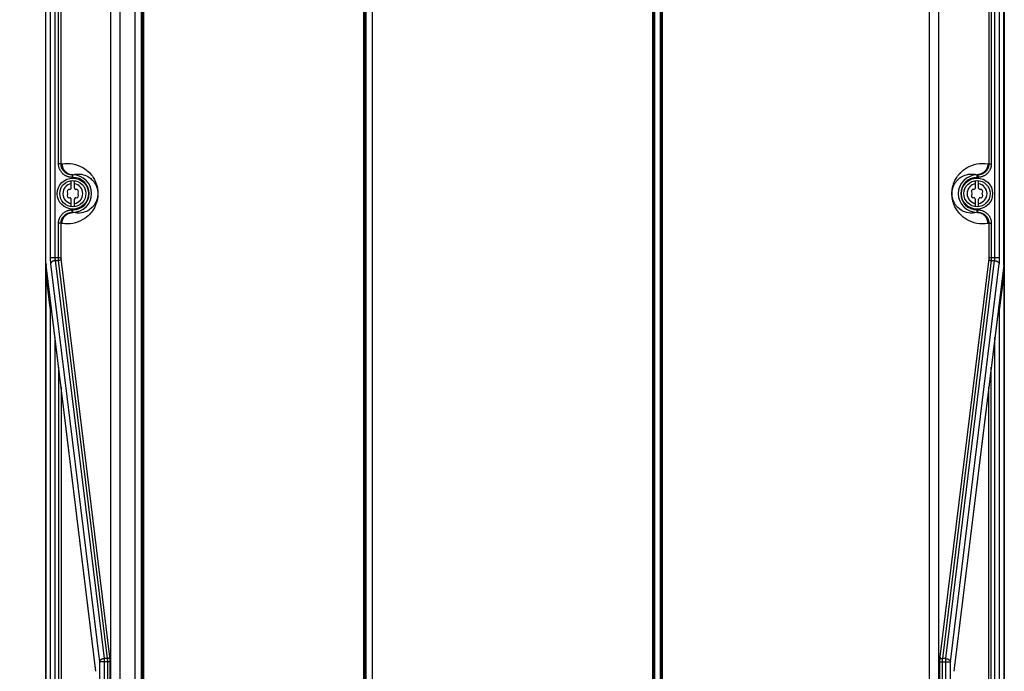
# Model space of a CAD drawing. Extents: x 0 to 594, y 0 to 420.
# Tile 14 of 103: x 68 to 131, y 179 to 221. Entities that reach past the tile are written whole.
import ezdxf

# ---------------------------------------------------------------- set-up
doc = ezdxf.new("R2010")
doc.units = 0
doc.header["$LTSCALE"] = 32.67
doc.layers.get('0').update_dxf_attribs({"linetype": 'CONTINUOUS'})
doc.layers.add('DATUM_AXIS', color=7, linetype='CONTINUOUS')
doc.styles.get("Standard").update_dxf_attribs({"font": 'txt', "width": 0.8})
doc.dimstyles.get("Standard").update_dxf_attribs({"dimtxt": 2.5, "dimasz": 2.5, "dimexe": 1.25, "dimexo": 0.625, "dimtad": 1, "dimcen": 2.5, "dimazin": 3, "dimtfac": 1, "dimtmove": 0, "dimatfit": 3})

# ---------------------------------------------------------------- blocks, each defined once
blk = doc.blocks.new('_FILLED')
at = {"color": 0, "linetype": 'BYBLOCK'}
blk.add_solid([(0, 0), (-1, 0.143), (-1, -0.143)], dxfattribs=at)
blk = doc.blocks.new('*D4')
at = {"color": 2, "linetype": 'CONTINUOUS'}
for p, q in [((68.477, 290.055), (57.721, 290.055)), ((58.721, 290.055), (58.721, 221.523)), ((58.721, 152.991), (58.721, 221.523)), ((75.926, 152.991), (57.721, 152.991))]:
    blk.add_line(p, q, dxfattribs=at)
at = {"color": 2, "linetype": 'CONTINUOUS', "xscale": 3.5, "yscale": 3.5, "zscale": 3.5}
for p, rotation in [((58.721, 290.055), 90.0000000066), ((58.721, 152.991), 270.0000000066)]:
    blk.add_blockref('_FILLED', p, dxfattribs=dict(at, rotation=rotation))
at = {"color": 5, "linetype": 'CONTINUOUS', "width": 0.8}
blk.add_text('685', height=3.5, rotation=90, dxfattribs=at).set_placement((57.846, 217.323))

msp = doc.modelspace()

# ---------------------------------------------------------------- linework, layer by layer
at = {"color": 9, "linetype": 'CONTINUOUS'}
for p, q in [((69.58, 288.56), (69.58, 205.41)), ((69.878, 288.56), (69.878, 205.436)), ((74.07, 157.042), (74.07, 288.071)), ((125.99, 157.042), (125.99, 288.071)), ((130.182, 205.436), (130.182, 288.56)), ((69.307, 205.055), (69.307, 287.849)), ((73.474, 157.192), (73.474, 287.472)), ((126.586, 157.192), (126.586, 287.472)), ((69.291, 161.832), (69.291, 279.013)), ((130.769, 279.013), (130.769, 161.832)), ((75.437, 157.753), (75.437, 249.21)), ((75.508, 157.753), (75.508, 249.197)), ((75.578, 157.753), (75.578, 249.184)), ((89.682, 249.184), (89.682, 157.753)), ((89.752, 249.197), (89.752, 157.753)), ((89.823, 249.21), (89.823, 157.753)), ((108.233, 157.747), (108.233, 249.152)), ((108.295, 157.747), (108.295, 249.152)), ((108.358, 157.747), (108.358, 249.152)), ((108.703, 249.152), (108.703, 157.747)), ((108.765, 249.152), (108.765, 157.747)), ((108.827, 249.152), (108.827, 157.747)), ((70.114, 211.424), (70.114, 245.421)), ((70.273, 211.424), (70.273, 245.421)), ((129.787, 245.421), (129.787, 211.424)), ((129.946, 245.421), (129.946, 211.424)), ((70.273, 211.424), (70.114, 211.424)), ((70.273, 211.424), (70.335, 211.434)), ((129.725, 211.434), (129.787, 211.424)), ((129.787, 211.424), (129.946, 211.424)), ((70.978, 210.726), (71.03, 210.734)), ((70.978, 210.726), (70.978, 210.566)), ((71.03, 210.726), (70.978, 210.726)), ((71.03, 210.566), (70.978, 210.566)), ((71.03, 210.566), (71.03, 210.734)), ((129.03, 210.734), (129.082, 210.726)), ((129.03, 210.566), (129.03, 210.734)), ((129.082, 210.726), (129.03, 210.726)), ((129.082, 210.566), (129.03, 210.566)), ((129.082, 210.726), (129.082, 210.566)), ((70.978, 208.319), (70.978, 208.479)), ((70.978, 208.479), (71.03, 208.479)), ((71.03, 208.31), (71.03, 208.479)), ((129.03, 208.479), (129.082, 208.479)), ((129.03, 208.31), (129.03, 208.479)), ((129.082, 208.319), (129.082, 208.479)), ((71.03, 208.31), (70.978, 208.319)), ((70.978, 208.319), (71.03, 208.319)), ((129.082, 208.319), (129.03, 208.31)), ((129.03, 208.319), (129.082, 208.319)), ((70.114, 205.436), (70.114, 207.621)), ((70.273, 207.621), (70.114, 207.621)), ((70.273, 205.428), (70.273, 207.621)), ((70.335, 207.61), (70.273, 207.621)), ((129.787, 207.621), (129.725, 207.61)), ((129.787, 207.621), (129.946, 207.621)), ((129.946, 207.621), (129.946, 205.421)), ((69.58, 205.436), (70.273, 205.436)), ((70.114, 205.405), (70.114, 205.436)), ((70.114, 205.374), (70.114, 205.405)), ((70.115, 205.344), (70.114, 205.374)), ((70.115, 205.314), (70.115, 205.344)), ((70.116, 205.287), (70.115, 205.314)), ((70.117, 205.26), (70.116, 205.287)), ((73.412, 179.813), (70.278, 205.337)), ((129.782, 205.337), (126.648, 179.813)), ((129.787, 205.436), (130.48, 205.436)), ((129.945, 205.329), (129.944, 205.3)), ((129.946, 205.359), (129.945, 205.329)), ((129.946, 205.421), (129.946, 205.39)), ((129.946, 205.39), (129.946, 205.359)), ((69.306, 205.067), (69.307, 205.067)), ((72.509, 178.901), (69.314, 204.925)), ((69.602, 205.012), (72.736, 179.488)), ((69.899, 205.224), (73.033, 179.7)), ((69.899, 205.224), (70.119, 205.224)), ((73.253, 179.7), (70.119, 205.224)), ((129.941, 205.224), (126.807, 179.7)), ((127.027, 179.7), (130.161, 205.224)), ((127.325, 179.488), (130.459, 205.012)), ((130.746, 204.925), (127.551, 178.901)), ((129.941, 205.224), (130.161, 205.224)), ((130.754, 205.067), (130.753, 205.067)), ((69.312, 204.357), (69.311, 204.358)), ((69.312, 155.43), (69.312, 204.357)), ((69.58, 202.19), (69.315, 204.346)), ((130.745, 204.346), (130.48, 202.19)), ((130.749, 204.358), (130.748, 204.357)), ((130.748, 204.357), (130.748, 155.43)), ((69.58, 202.19), (69.58, 155.468)), ((130.48, 155.468), (130.48, 202.19)), ((69.878, 200.322), (69.878, 155.468)), ((130.182, 155.468), (130.182, 200.322)), ((70.114, 198.399), (70.114, 161.62)), ((129.946, 161.62), (129.946, 198.399)), ((70.273, 197.106), (70.273, 161.62)), ((129.787, 161.62), (129.787, 197.106)), ((73.428, 179.488), (72.736, 179.488)), ((72.736, 179.488), (72.736, 155.464)), ((73.253, 179.7), (73.033, 179.7)), ((73.033, 179.7), (73.033, 155.464)), ((73.269, 157.182), (73.269, 179.488)), ((73.428, 157.182), (73.428, 179.509)), ((126.632, 179.488), (127.325, 179.488)), ((126.791, 179.488), (126.791, 157.182)), ((127.027, 179.7), (126.807, 179.7)), ((127.027, 155.464), (127.027, 179.7)), ((127.325, 155.464), (127.325, 179.488)), ((72.511, 178.887), (72.509, 178.901)), ((127.551, 178.901), (127.549, 178.887))]:
    msp.add_line(p, q, dxfattribs=at)
at = {"color": 7, "linetype": 'CONTINUOUS'}
for p, q in [((69.306, 205.056), (69.306, 287.849)), ((75.03, 157.065), (75.03, 287.472)), ((69.28, 279.013), (69.28, 161.832)), ((130.78, 279.013), (130.78, 161.832)), ((69.312, 204.935), (69.313, 204.923)), ((69.313, 204.923), (69.314, 204.913)), ((72.509, 178.889), (69.314, 204.913)), ((130.746, 204.913), (127.551, 178.889)), ((130.746, 204.913), (130.747, 204.923)), ((69.311, 155.43), (69.311, 204.358)), ((130.749, 204.358), (130.749, 155.43))]:
    msp.add_line(p, q, dxfattribs=at)
at = {"color": 9, "linetype": 'CONTINUOUS'}
for points in [[(130.459, 205.012), (130.461, 205.031), (130.463, 205.051), (130.465, 205.071), (130.467, 205.093), (130.469, 205.114), (130.47, 205.137), (130.472, 205.16), (130.473, 205.183), (130.474, 205.207), (130.476, 205.232), (130.477, 205.256), (130.478, 205.281), (130.478, 205.307), (130.479, 205.332), (130.479, 205.358), (130.48, 205.384), (130.48, 205.41), (130.48, 288.56)], [(130.753, 287.849), (130.753, 205.055), (130.753, 205.044), (130.753, 205.033), (130.753, 205.022), (130.752, 205.011), (130.752, 205.001), (130.751, 204.99), (130.751, 204.98), (130.75, 204.97), (130.749, 204.96), (130.749, 204.951), (130.748, 204.942), (130.747, 204.933), (130.746, 204.925)], [(70.978, 210.566), (70.942, 210.566), (70.906, 210.569), (70.871, 210.572), (70.835, 210.577), (70.8, 210.584), (70.765, 210.592), (70.73, 210.602), (70.696, 210.612), (70.662, 210.625), (70.629, 210.638), (70.597, 210.653), (70.565, 210.67), (70.534, 210.687), (70.504, 210.706), (70.474, 210.726), (70.446, 210.748), (70.418, 210.77), (70.391, 210.794), (70.365, 210.818), (70.341, 210.844), (70.317, 210.87), (70.295, 210.898), (70.274, 210.926), (70.254, 210.956), (70.235, 210.986), (70.217, 211.016), (70.201, 211.048), (70.186, 211.08), (70.172, 211.113), (70.16, 211.146), (70.149, 211.18), (70.14, 211.214), (70.132, 211.248), (70.126, 211.283), (70.12, 211.318), (70.117, 211.353), (70.115, 211.388), (70.114, 211.424)], [(70.978, 210.726), (70.948, 210.726), (70.918, 210.728), (70.888, 210.731), (70.858, 210.736), (70.828, 210.741), (70.799, 210.748), (70.77, 210.756), (70.741, 210.766), (70.713, 210.776), (70.685, 210.788), (70.658, 210.801), (70.632, 210.815), (70.606, 210.83), (70.581, 210.846), (70.556, 210.864), (70.533, 210.882), (70.51, 210.901), (70.488, 210.921), (70.467, 210.942), (70.447, 210.964), (70.428, 210.987), (70.409, 211.01), (70.392, 211.034), (70.376, 211.059), (70.361, 211.084), (70.347, 211.111), (70.334, 211.137), (70.323, 211.164), (70.312, 211.192), (70.303, 211.22), (70.295, 211.248), (70.288, 211.277), (70.283, 211.306), (70.278, 211.335), (70.275, 211.365), (70.273, 211.394), (70.273, 211.424)], [(70.335, 211.434), (70.51, 211.456), (70.687, 211.463), (70.864, 211.453), (71.039, 211.429), (71.209, 211.389), (71.373, 211.335), (71.529, 211.269), (71.673, 211.193), (71.8, 211.112), (71.912, 211.029), (72.008, 210.947), (72.092, 210.866), (72.166, 210.786), (72.229, 210.709), (72.285, 210.635), (72.333, 210.564), (72.375, 210.496), (72.411, 210.431), (72.443, 210.37), (72.47, 210.312), (72.494, 210.257), (72.514, 210.206), (72.532, 210.157), (72.547, 210.112), (72.56, 210.07), (72.572, 210.031), (72.581, 209.994), (72.59, 209.96), (72.597, 209.928), (72.603, 209.898), (72.609, 209.87), (72.613, 209.844), (72.617, 209.819), (72.621, 209.796), (72.624, 209.774), (72.626, 209.754), (72.629, 209.734), (72.631, 209.715), (72.632, 209.697), (72.634, 209.68), (72.635, 209.664), (72.636, 209.648), (72.637, 209.633), (72.638, 209.618), (72.639, 209.604), (72.639, 209.59), (72.64, 209.576), (72.64, 209.562), (72.64, 209.549), (72.64, 209.536), (72.641, 209.522), (72.64, 209.509), (72.64, 209.496), (72.64, 209.482), (72.64, 209.469), (72.639, 209.455), (72.639, 209.441), (72.638, 209.426), (72.637, 209.412), (72.636, 209.396), (72.635, 209.381), (72.634, 209.364), (72.632, 209.347), (72.631, 209.329), (72.629, 209.311), (72.626, 209.291), (72.624, 209.27), (72.621, 209.248), (72.617, 209.225), (72.613, 209.201), (72.609, 209.175), (72.603, 209.147), (72.597, 209.117), (72.59, 209.085), (72.582, 209.051), (72.572, 209.014), (72.561, 208.975), (72.547, 208.933), (72.532, 208.888), (72.515, 208.839), (72.494, 208.788), (72.47, 208.733), (72.443, 208.675), (72.411, 208.614), (72.375, 208.549), (72.333, 208.481), (72.285, 208.41), (72.229, 208.336), (72.166, 208.259), (72.093, 208.179), (72.008, 208.098), (71.912, 208.015), (71.801, 207.933), (71.673, 207.852), (71.529, 207.776), (71.373, 207.709), (71.209, 207.656), (71.039, 207.616), (70.864, 207.591)], [(70.335, 211.434), (70.336, 211.405), (70.338, 211.375), (70.341, 211.346), (70.346, 211.316), (70.351, 211.287), (70.358, 211.258), (70.366, 211.23), (70.375, 211.201), (70.386, 211.174), (70.397, 211.146), (70.41, 211.12), (70.424, 211.093), (70.439, 211.068), (70.455, 211.043), (70.472, 211.019), (70.49, 210.995), (70.509, 210.972), (70.529, 210.951), (70.55, 210.93), (70.572, 210.91), (70.594, 210.89), (70.617, 210.872), (70.642, 210.855), (70.666, 210.839), (70.692, 210.824), (70.718, 210.81), (70.744, 210.797), (70.771, 210.785), (70.799, 210.775), (70.827, 210.766), (70.855, 210.757), (70.884, 210.75), (70.913, 210.745), (70.942, 210.74), (70.971, 210.737), (71.001, 210.735), (71.03, 210.734)], [(129.725, 207.61), (129.55, 207.588), (129.373, 207.582), (129.196, 207.591), (129.021, 207.616), (128.851, 207.656), (128.687, 207.709), (128.531, 207.776), (128.387, 207.851), (128.26, 207.933), (128.148, 208.015), (128.052, 208.098), (127.968, 208.179), (127.895, 208.258), (127.831, 208.335), (127.775, 208.41), (127.727, 208.481), (127.685, 208.549), (127.649, 208.614), (127.617, 208.675), (127.59, 208.733), (127.566, 208.787), (127.546, 208.839), (127.528, 208.887), (127.513, 208.932), (127.5, 208.975), (127.488, 209.014), (127.479, 209.051), (127.47, 209.085), (127.463, 209.117), (127.457, 209.147), (127.451, 209.174), (127.447, 209.201), (127.443, 209.225), (127.439, 209.248), (127.436, 209.27), (127.434, 209.291), (127.431, 209.311), (127.429, 209.329), (127.428, 209.347), (127.426, 209.364), (127.425, 209.38), (127.424, 209.396), (127.423, 209.412), (127.422, 209.426), (127.421, 209.441), (127.421, 209.455), (127.42, 209.469), (127.42, 209.482), (127.42, 209.496), (127.42, 209.509), (127.42, 209.522), (127.42, 209.535), (127.42, 209.549), (127.42, 209.562), (127.42, 209.576), (127.421, 209.59), (127.421, 209.604), (127.422, 209.618), (127.423, 209.633), (127.424, 209.648), (127.425, 209.664), (127.426, 209.68), (127.428, 209.697), (127.429, 209.715), (127.431, 209.734), (127.434, 209.753), (127.436, 209.774), (127.439, 209.796), (127.443, 209.819), (127.447, 209.844), (127.451, 209.87), (127.457, 209.898), (127.463, 209.928), (127.47, 209.959), (127.479, 209.994), (127.488, 210.03), (127.5, 210.07), (127.513, 210.112), (127.528, 210.157), (127.546, 210.205), (127.566, 210.257), (127.59, 210.311), (127.617, 210.369), (127.649, 210.431), (127.685, 210.495), (127.727, 210.563), (127.775, 210.635), (127.831, 210.709), (127.894, 210.786), (127.968, 210.865), (128.052, 210.947), (128.148, 211.029), (128.26, 211.112), (128.387, 211.193), (128.531, 211.269), (128.687, 211.335), (128.851, 211.389), (129.021, 211.429), (129.196, 211.453)], [(129.725, 211.434), (129.724, 211.405), (129.722, 211.375), (129.719, 211.346), (129.715, 211.316), (129.709, 211.287), (129.702, 211.258), (129.694, 211.23), (129.685, 211.201), (129.674, 211.174), (129.663, 211.146), (129.65, 211.12), (129.636, 211.093), (129.621, 211.068), (129.605, 211.043), (129.588, 211.019), (129.57, 210.995), (129.551, 210.972), (129.531, 210.951), (129.51, 210.93), (129.488, 210.91), (129.466, 210.89), (129.443, 210.872), (129.419, 210.855), (129.394, 210.839), (129.368, 210.824), (129.342, 210.81), (129.316, 210.797), (129.289, 210.785), (129.261, 210.775), (129.233, 210.766), (129.205, 210.757), (129.176, 210.75), (129.147, 210.745), (129.118, 210.74), (129.089, 210.737), (129.059, 210.735), (129.03, 210.734)], [(129.787, 211.424), (129.787, 211.394), (129.785, 211.365), (129.782, 211.335), (129.777, 211.306), (129.772, 211.277), (129.765, 211.248), (129.757, 211.22), (129.748, 211.192), (129.737, 211.164), (129.726, 211.137), (129.713, 211.111), (129.699, 211.084), (129.684, 211.059), (129.668, 211.034), (129.651, 211.01), (129.633, 210.987), (129.613, 210.964), (129.593, 210.942), (129.572, 210.921), (129.55, 210.901), (129.527, 210.882), (129.504, 210.864), (129.479, 210.846), (129.454, 210.83), (129.428, 210.815), (129.402, 210.801), (129.375, 210.788), (129.347, 210.776), (129.319, 210.766), (129.29, 210.756), (129.261, 210.748), (129.232, 210.741), (129.202, 210.736), (129.172, 210.731), (129.142, 210.728), (129.112, 210.726), (129.082, 210.726)], [(129.946, 211.424), (129.946, 211.388), (129.943, 211.353), (129.94, 211.318), (129.935, 211.283), (129.928, 211.248), (129.92, 211.214), (129.911, 211.18), (129.9, 211.146), (129.888, 211.113), (129.874, 211.08), (129.859, 211.048), (129.843, 211.016), (129.825, 210.986), (129.807, 210.956), (129.787, 210.926), (129.765, 210.898), (129.743, 210.87), (129.719, 210.844), (129.695, 210.818), (129.669, 210.794), (129.642, 210.77), (129.615, 210.748), (129.586, 210.726), (129.556, 210.706), (129.526, 210.687), (129.495, 210.67), (129.463, 210.653), (129.431, 210.638), (129.398, 210.625), (129.364, 210.612), (129.33, 210.602), (129.295, 210.592), (129.26, 210.584), (129.225, 210.577), (129.19, 210.572), (129.154, 210.569), (129.118, 210.566), (129.082, 210.566)], [(129.196, 211.453), (129.373, 211.463), (129.55, 211.456), (129.725, 211.434)], [(71.03, 210.734), (71.169, 210.764), (71.31, 210.777), (71.451, 210.775), (71.584, 210.759), (71.702, 210.733), (71.807, 210.699), (71.901, 210.661), (71.984, 210.619), (72.058, 210.575), (72.124, 210.529), (72.182, 210.483), (72.235, 210.437), (72.282, 210.391), (72.324, 210.346), (72.361, 210.302), (72.394, 210.258), (72.423, 210.216), (72.45, 210.176), (72.473, 210.137), (72.493, 210.099), (72.512, 210.063), (72.528, 210.028), (72.542, 209.995), (72.555, 209.963), (72.566, 209.933), (72.575, 209.904), (72.584, 209.877), (72.591, 209.851), (72.598, 209.826), (72.603, 209.803), (72.608, 209.781), (72.612, 209.76), (72.616, 209.74), (72.619, 209.722), (72.622, 209.705), (72.624, 209.689), (72.626, 209.674), (72.628, 209.66), (72.629, 209.647), (72.63, 209.635), (72.631, 209.623), (72.632, 209.613), (72.633, 209.602), (72.633, 209.593), (72.634, 209.584), (72.634, 209.575), (72.635, 209.566), (72.635, 209.558), (72.635, 209.55), (72.635, 209.542), (72.635, 209.534), (72.635, 209.526), (72.635, 209.519), (72.635, 209.511), (72.635, 209.503), (72.635, 209.495), (72.635, 209.487), (72.635, 209.479), (72.634, 209.47), (72.634, 209.461), (72.633, 209.452), (72.633, 209.442), (72.632, 209.432), (72.631, 209.422), (72.63, 209.41), (72.629, 209.398), (72.628, 209.385), (72.626, 209.371), (72.624, 209.356), (72.622, 209.34), (72.619, 209.323), (72.616, 209.305), (72.613, 209.285), (72.608, 209.264), (72.603, 209.242), (72.598, 209.219), (72.591, 209.195), (72.584, 209.169), (72.575, 209.141), (72.566, 209.112), (72.555, 209.082), (72.542, 209.05), (72.528, 209.017), (72.512, 208.982), (72.494, 208.946), (72.473, 208.908), (72.45, 208.869), (72.424, 208.829), (72.394, 208.787), (72.361, 208.743), (72.324, 208.699), (72.282, 208.654), (72.235, 208.608), (72.183, 208.562), (72.124, 208.515), (72.058, 208.47), (71.984, 208.426), (71.901, 208.384), (71.807, 208.345), (71.702, 208.312), (71.584, 208.285)], [(129.03, 208.31), (128.891, 208.281), (128.75, 208.267), (128.609, 208.269), (128.476, 208.285), (128.358, 208.312), (128.253, 208.345), (128.16, 208.384), (128.077, 208.426), (128.003, 208.47), (127.937, 208.515), (127.878, 208.561), (127.825, 208.608), (127.778, 208.653), (127.736, 208.699), (127.699, 208.743), (127.666, 208.786), (127.637, 208.828), (127.61, 208.869), (127.587, 208.908), (127.567, 208.946), (127.548, 208.982), (127.532, 209.017), (127.518, 209.05), (127.506, 209.082), (127.495, 209.112), (127.485, 209.141), (127.476, 209.168), (127.469, 209.194), (127.462, 209.219), (127.457, 209.242), (127.452, 209.264), (127.448, 209.285), (127.444, 209.304), (127.441, 209.323), (127.438, 209.34), (127.436, 209.356), (127.434, 209.371), (127.432, 209.385), (127.431, 209.398), (127.43, 209.41), (127.429, 209.421), (127.428, 209.432), (127.427, 209.442), (127.427, 209.452), (127.426, 209.461), (127.426, 209.47), (127.425, 209.478), (127.425, 209.487), (127.425, 209.495), (127.425, 209.503), (127.425, 209.511), (127.425, 209.518), (127.425, 209.526), (127.425, 209.534), (127.425, 209.542), (127.425, 209.549), (127.425, 209.558), (127.425, 209.566), (127.426, 209.574), (127.426, 209.583), (127.427, 209.592), (127.427, 209.602), (127.428, 209.612), (127.429, 209.623), (127.43, 209.634), (127.431, 209.646), (127.432, 209.659), (127.434, 209.673), (127.436, 209.688), (127.438, 209.704), (127.441, 209.721), (127.444, 209.74), (127.447, 209.759), (127.452, 209.78), (127.457, 209.802), (127.462, 209.825), (127.469, 209.85), (127.476, 209.876), (127.485, 209.903), (127.494, 209.932), (127.505, 209.962), (127.518, 209.994), (127.532, 210.027), (127.548, 210.062), (127.566, 210.098), (127.587, 210.136), (127.61, 210.175), (127.636, 210.216), (127.666, 210.258), (127.699, 210.301), (127.736, 210.346), (127.778, 210.391), (127.825, 210.437), (127.877, 210.483), (127.936, 210.529), (128.002, 210.575), (128.076, 210.619), (128.159, 210.661), (128.253, 210.699), (128.358, 210.733), (128.476, 210.759)], [(128.476, 210.759), (128.609, 210.775), (128.75, 210.777), (128.891, 210.764), (129.03, 210.734)], [(70.114, 207.621), (70.115, 207.656), (70.117, 207.692), (70.12, 207.727), (70.126, 207.762), (70.132, 207.796), (70.14, 207.831), (70.149, 207.865), (70.16, 207.899), (70.172, 207.932), (70.186, 207.965), (70.201, 207.997), (70.217, 208.028), (70.235, 208.059), (70.254, 208.089), (70.274, 208.118), (70.295, 208.147), (70.317, 208.174), (70.341, 208.201), (70.365, 208.226), (70.391, 208.251), (70.418, 208.275), (70.446, 208.297), (70.474, 208.318), (70.504, 208.338), (70.534, 208.357), (70.565, 208.375), (70.597, 208.391), (70.629, 208.406), (70.662, 208.42), (70.696, 208.432), (70.73, 208.443), (70.765, 208.452), (70.8, 208.461), (70.835, 208.467), (70.871, 208.472), (70.906, 208.476), (70.942, 208.478), (70.978, 208.479)], [(129.082, 208.479), (129.118, 208.478), (129.154, 208.476), (129.19, 208.472), (129.225, 208.467), (129.26, 208.461), (129.295, 208.452), (129.33, 208.443), (129.364, 208.432), (129.398, 208.42), (129.431, 208.406), (129.463, 208.391), (129.495, 208.375), (129.526, 208.357), (129.556, 208.338), (129.586, 208.318), (129.615, 208.297), (129.642, 208.275), (129.669, 208.251), (129.695, 208.226), (129.719, 208.201), (129.743, 208.174), (129.765, 208.147), (129.787, 208.118), (129.807, 208.089), (129.825, 208.059), (129.843, 208.028), (129.859, 207.997), (129.874, 207.965), (129.888, 207.932), (129.9, 207.899), (129.911, 207.865), (129.92, 207.831), (129.928, 207.796), (129.935, 207.762), (129.94, 207.727), (129.943, 207.692), (129.946, 207.656), (129.946, 207.621)], [(70.273, 207.621), (70.273, 207.65), (70.275, 207.68), (70.278, 207.709), (70.283, 207.738), (70.288, 207.767), (70.295, 207.796), (70.303, 207.824), (70.312, 207.853), (70.323, 207.88), (70.334, 207.907), (70.347, 207.934), (70.361, 207.96), (70.376, 207.986), (70.392, 208.01), (70.409, 208.035), (70.428, 208.058), (70.447, 208.081), (70.467, 208.103), (70.488, 208.124), (70.51, 208.144), (70.533, 208.163), (70.556, 208.181), (70.581, 208.198), (70.606, 208.214), (70.632, 208.229), (70.658, 208.243), (70.685, 208.256), (70.713, 208.268), (70.741, 208.279), (70.77, 208.288), (70.799, 208.296), (70.828, 208.303), (70.858, 208.309), (70.888, 208.313), (70.918, 208.316), (70.948, 208.318), (70.978, 208.319)], [(70.335, 207.61), (70.336, 207.64), (70.338, 207.67), (70.341, 207.699), (70.346, 207.728), (70.351, 207.757), (70.358, 207.786), (70.366, 207.815), (70.375, 207.843), (70.386, 207.871), (70.397, 207.898), (70.41, 207.925), (70.424, 207.951), (70.439, 207.977), (70.455, 208.002), (70.472, 208.026), (70.49, 208.049), (70.509, 208.072), (70.529, 208.094), (70.55, 208.115), (70.572, 208.135), (70.594, 208.154), (70.617, 208.172), (70.642, 208.189), (70.666, 208.206), (70.692, 208.221), (70.718, 208.235), (70.744, 208.247), (70.771, 208.259), (70.799, 208.27), (70.827, 208.279), (70.855, 208.287), (70.884, 208.294), (70.913, 208.3), (70.942, 208.304), (70.971, 208.307), (71.001, 208.309), (71.03, 208.31)], [(71.584, 208.285), (71.451, 208.269), (71.31, 208.267), (71.169, 208.281), (71.03, 208.31)], [(129.725, 207.61), (129.724, 207.64), (129.722, 207.67), (129.719, 207.699), (129.715, 207.728), (129.709, 207.757), (129.702, 207.786), (129.694, 207.815), (129.685, 207.843), (129.674, 207.871), (129.663, 207.898), (129.65, 207.925), (129.636, 207.951), (129.621, 207.977), (129.605, 208.002), (129.588, 208.026), (129.57, 208.049), (129.551, 208.072), (129.531, 208.094), (129.51, 208.115), (129.488, 208.135), (129.466, 208.154), (129.443, 208.172), (129.419, 208.189), (129.394, 208.206), (129.368, 208.221), (129.342, 208.235), (129.316, 208.247), (129.289, 208.259), (129.261, 208.27), (129.233, 208.279), (129.205, 208.287), (129.176, 208.294), (129.147, 208.3), (129.118, 208.304), (129.089, 208.307), (129.059, 208.309), (129.03, 208.31)], [(129.082, 208.319), (129.112, 208.318), (129.142, 208.316), (129.172, 208.313), (129.202, 208.309), (129.232, 208.303), (129.261, 208.296), (129.29, 208.288), (129.319, 208.279), (129.347, 208.268), (129.375, 208.256), (129.402, 208.243), (129.428, 208.229), (129.454, 208.214), (129.479, 208.198), (129.504, 208.181), (129.527, 208.163), (129.55, 208.144), (129.572, 208.124), (129.593, 208.103), (129.613, 208.081), (129.633, 208.058), (129.651, 208.035), (129.668, 208.01), (129.684, 207.986), (129.699, 207.96), (129.713, 207.934), (129.726, 207.907), (129.737, 207.88), (129.748, 207.853), (129.757, 207.824), (129.765, 207.796), (129.772, 207.767), (129.777, 207.738), (129.782, 207.709), (129.785, 207.68), (129.787, 207.65), (129.787, 207.621)], [(70.864, 207.591), (70.687, 207.582), (70.51, 207.588), (70.335, 207.61)], [(129.787, 207.621), (129.787, 205.428), (129.787, 205.42), (129.787, 205.411), (129.787, 205.403), (129.787, 205.395), (129.786, 205.387), (129.786, 205.379), (129.785, 205.371), (129.785, 205.364), (129.784, 205.357), (129.784, 205.35), (129.783, 205.344), (129.782, 205.337)], [(69.58, 205.41), (69.58, 205.384), (69.581, 205.358), (69.581, 205.332), (69.582, 205.307), (69.582, 205.281), (69.583, 205.256), (69.584, 205.232), (69.586, 205.207), (69.587, 205.183), (69.588, 205.16), (69.59, 205.137), (69.592, 205.114), (69.593, 205.093), (69.595, 205.071), (69.597, 205.051), (69.599, 205.031), (69.602, 205.012)], [(69.878, 205.436), (69.878, 205.421), (69.878, 205.405), (69.879, 205.39), (69.879, 205.374), (69.88, 205.359), (69.881, 205.344), (69.883, 205.329), (69.884, 205.315), (69.886, 205.301), (69.888, 205.287), (69.89, 205.274), (69.892, 205.26), (69.894, 205.248), (69.897, 205.236), (69.899, 205.224)], [(70.278, 205.337), (70.277, 205.33), (70.275, 205.323), (70.272, 205.317), (70.269, 205.31), (70.266, 205.303), (70.262, 205.296), (70.257, 205.29), (70.252, 205.284), (70.246, 205.277), (70.24, 205.272), (70.234, 205.266), (70.227, 205.261), (70.219, 205.256), (70.211, 205.251), (70.203, 205.247), (70.195, 205.243), (70.186, 205.239), (70.177, 205.236), (70.167, 205.233), (70.158, 205.23), (70.148, 205.228), (70.139, 205.226), (70.129, 205.225), (70.119, 205.224)], [(70.278, 205.337), (70.277, 205.344), (70.276, 205.35), (70.276, 205.357), (70.275, 205.364), (70.275, 205.371), (70.274, 205.379), (70.274, 205.387), (70.273, 205.395), (70.273, 205.403), (70.273, 205.411), (70.273, 205.42), (70.273, 205.428)], [(129.782, 205.337), (129.784, 205.33), (129.785, 205.323), (129.788, 205.317), (129.791, 205.31), (129.794, 205.303), (129.798, 205.296), (129.803, 205.29), (129.808, 205.284), (129.814, 205.277), (129.82, 205.272), (129.826, 205.266), (129.833, 205.261), (129.841, 205.256), (129.849, 205.251), (129.857, 205.247), (129.866, 205.243), (129.874, 205.239), (129.883, 205.236), (129.893, 205.233), (129.902, 205.23), (129.912, 205.228), (129.922, 205.226), (129.931, 205.225), (129.941, 205.224)], [(129.944, 205.3), (129.943, 205.273), (129.943, 205.26), (129.942, 205.248), (129.942, 205.236), (129.941, 205.224)], [(130.161, 205.224), (130.163, 205.236), (130.166, 205.248), (130.168, 205.26), (130.171, 205.274), (130.173, 205.287), (130.174, 205.301), (130.176, 205.315), (130.177, 205.329), (130.179, 205.344), (130.18, 205.359), (130.181, 205.374), (130.181, 205.39), (130.182, 205.405), (130.182, 205.421), (130.182, 205.436)], [(69.314, 204.925), (69.313, 204.933), (69.312, 204.942), (69.311, 204.951), (69.311, 204.96), (69.31, 204.97), (69.309, 204.98), (69.309, 204.99), (69.308, 205.001), (69.308, 205.011), (69.307, 205.022), (69.307, 205.033), (69.307, 205.044), (69.307, 205.055)], [(69.314, 204.913), (69.314, 204.915), (69.314, 204.92), (69.314, 204.925)], [(69.899, 205.224), (69.883, 205.223), (69.868, 205.221), (69.852, 205.219), (69.836, 205.216), (69.821, 205.212), (69.806, 205.208), (69.791, 205.203), (69.776, 205.198), (69.762, 205.192), (69.748, 205.186), (69.735, 205.179), (69.722, 205.172), (69.709, 205.164), (69.697, 205.156), (69.686, 205.148), (69.675, 205.139), (69.665, 205.129), (69.655, 205.12), (69.647, 205.11), (69.639, 205.1), (69.631, 205.089), (69.625, 205.079), (69.619, 205.068), (69.614, 205.057), (69.609, 205.046), (69.606, 205.035), (69.603, 205.023), (69.602, 205.012)], [(70.119, 205.224), (70.118, 205.236), (70.118, 205.248), (70.117, 205.26)], [(130.161, 205.224), (130.177, 205.223), (130.192, 205.221), (130.208, 205.219), (130.224, 205.216), (130.239, 205.212), (130.254, 205.208), (130.269, 205.203), (130.284, 205.198), (130.298, 205.192), (130.312, 205.186), (130.325, 205.179), (130.338, 205.172), (130.351, 205.164), (130.363, 205.156), (130.374, 205.148), (130.385, 205.139), (130.395, 205.129), (130.405, 205.12), (130.413, 205.11), (130.422, 205.1), (130.429, 205.089), (130.436, 205.079), (130.441, 205.068), (130.446, 205.057), (130.451, 205.046), (130.454, 205.035), (130.457, 205.023), (130.459, 205.012)], [(130.746, 204.913), (130.746, 204.915), (130.746, 204.92), (130.746, 204.925)], [(69.312, 204.357), (69.313, 204.364), (69.314, 204.371), (69.315, 204.378), (69.317, 204.385), (69.319, 204.392), (69.322, 204.398), (69.325, 204.405), (69.329, 204.411), (69.333, 204.416), (69.337, 204.422), (69.342, 204.427), (69.347, 204.432), (69.353, 204.436), (69.358, 204.44), (69.365, 204.444), (69.371, 204.447), (69.371, 204.447)], [(69.315, 204.346), (69.315, 204.348), (69.315, 204.35), (69.314, 204.352), (69.314, 204.354), (69.314, 204.355), (69.313, 204.356), (69.313, 204.357), (69.312, 204.357)], [(69.315, 204.346), (69.316, 204.351), (69.318, 204.356), (69.319, 204.361), (69.322, 204.366), (69.324, 204.371), (69.328, 204.375), (69.331, 204.38), (69.335, 204.384), (69.34, 204.388), (69.345, 204.392), (69.35, 204.396), (69.355, 204.399), (69.361, 204.402), (69.367, 204.405), (69.374, 204.408), (69.376, 204.409)], [(130.745, 204.346), (130.744, 204.351), (130.743, 204.356), (130.741, 204.361), (130.738, 204.366), (130.736, 204.371), (130.732, 204.375), (130.729, 204.38), (130.725, 204.384), (130.72, 204.388), (130.715, 204.392), (130.71, 204.396), (130.705, 204.399), (130.699, 204.402), (130.693, 204.405), (130.687, 204.408), (130.684, 204.409)], [(130.748, 204.357), (130.747, 204.364), (130.746, 204.371), (130.745, 204.378), (130.743, 204.385), (130.741, 204.392), (130.738, 204.398), (130.735, 204.405), (130.731, 204.411), (130.727, 204.416), (130.723, 204.422), (130.718, 204.427), (130.713, 204.432), (130.707, 204.436), (130.702, 204.44), (130.696, 204.444), (130.689, 204.447), (130.689, 204.447)], [(130.748, 204.357), (130.747, 204.357), (130.747, 204.356), (130.746, 204.355), (130.746, 204.354), (130.746, 204.352), (130.745, 204.35), (130.745, 204.348), (130.745, 204.346)], [(69.58, 202.19), (69.581, 202.195), (69.582, 202.2), (69.584, 202.205), (69.586, 202.21), (69.589, 202.215), (69.592, 202.219), (69.596, 202.224), (69.6, 202.228), (69.605, 202.232), (69.609, 202.236), (69.615, 202.24), (69.62, 202.243), (69.626, 202.246), (69.632, 202.249), (69.638, 202.252), (69.641, 202.253)], [(69.663, 202.075), (69.656, 202.079), (69.646, 202.088), (69.636, 202.096), (69.626, 202.105), (69.618, 202.115), (69.61, 202.124), (69.603, 202.135), (69.596, 202.145), (69.591, 202.156), (69.586, 202.167), (69.583, 202.178), (69.58, 202.19)], [(130.48, 202.19), (130.477, 202.178), (130.474, 202.167), (130.469, 202.156), (130.464, 202.145), (130.457, 202.135), (130.45, 202.124), (130.442, 202.115), (130.434, 202.105), (130.424, 202.096), (130.414, 202.088), (130.404, 202.079), (130.398, 202.075)], [(130.48, 202.19), (130.479, 202.195), (130.478, 202.2), (130.476, 202.205), (130.474, 202.21), (130.471, 202.215), (130.468, 202.219), (130.464, 202.224), (130.46, 202.228), (130.456, 202.232), (130.451, 202.236), (130.445, 202.24), (130.44, 202.243), (130.434, 202.246), (130.428, 202.249), (130.422, 202.252), (130.419, 202.253)], [(73.033, 179.7), (73.017, 179.699), (73.002, 179.697), (72.986, 179.694), (72.97, 179.691), (72.955, 179.688), (72.94, 179.684), (72.925, 179.679), (72.91, 179.674), (72.896, 179.668), (72.882, 179.662), (72.869, 179.655), (72.856, 179.648), (72.843, 179.64), (72.831, 179.632), (72.82, 179.623), (72.809, 179.614), (72.799, 179.605), (72.789, 179.596), (72.781, 179.586), (72.773, 179.576), (72.765, 179.565), (72.759, 179.555), (72.753, 179.544), (72.748, 179.533), (72.743, 179.522), (72.74, 179.51), (72.737, 179.499), (72.736, 179.488)], [(73.412, 179.813), (73.411, 179.806), (73.409, 179.799), (73.406, 179.792), (73.403, 179.785), (73.4, 179.779), (73.396, 179.772), (73.391, 179.766), (73.386, 179.759), (73.38, 179.753), (73.374, 179.747), (73.368, 179.742), (73.361, 179.736), (73.353, 179.731), (73.345, 179.727), (73.337, 179.722), (73.329, 179.718), (73.32, 179.715), (73.311, 179.711), (73.301, 179.708), (73.292, 179.706), (73.282, 179.704), (73.273, 179.702), (73.263, 179.701), (73.253, 179.7)], [(73.269, 179.488), (73.269, 179.504), (73.269, 179.519), (73.269, 179.535), (73.268, 179.55), (73.267, 179.565), (73.267, 179.58), (73.266, 179.595), (73.265, 179.61), (73.263, 179.624), (73.262, 179.638), (73.26, 179.651), (73.259, 179.664), (73.257, 179.677), (73.255, 179.689), (73.253, 179.7)], [(73.428, 179.509), (73.428, 179.53), (73.428, 179.551), (73.427, 179.572), (73.427, 179.593), (73.426, 179.614), (73.425, 179.634), (73.424, 179.654), (73.423, 179.674), (73.422, 179.693), (73.421, 179.712), (73.42, 179.73), (73.418, 179.748), (73.417, 179.765), (73.415, 179.782), (73.413, 179.798), (73.412, 179.813)], [(126.648, 179.813), (126.647, 179.798), (126.645, 179.782), (126.643, 179.765), (126.642, 179.748), (126.64, 179.73), (126.639, 179.712), (126.638, 179.693), (126.637, 179.674), (126.636, 179.654), (126.635, 179.634), (126.634, 179.614), (126.633, 179.593), (126.633, 179.572), (126.632, 179.551), (126.632, 179.53), (126.632, 179.509), (126.632, 157.182)], [(126.648, 179.813), (126.65, 179.806), (126.651, 179.799), (126.654, 179.792), (126.657, 179.785), (126.66, 179.779), (126.664, 179.772), (126.669, 179.766), (126.674, 179.759), (126.68, 179.753), (126.686, 179.747), (126.692, 179.742), (126.699, 179.736), (126.707, 179.731), (126.715, 179.727), (126.723, 179.722), (126.732, 179.718), (126.74, 179.715), (126.749, 179.711), (126.759, 179.708), (126.768, 179.706), (126.778, 179.704), (126.788, 179.702), (126.797, 179.701), (126.807, 179.7)], [(126.807, 179.7), (126.805, 179.689), (126.803, 179.677), (126.801, 179.664), (126.8, 179.651), (126.798, 179.638), (126.797, 179.624), (126.796, 179.61), (126.794, 179.595), (126.793, 179.58), (126.793, 179.565), (126.792, 179.55), (126.791, 179.535), (126.791, 179.519), (126.791, 179.504), (126.791, 179.488)], [(127.027, 179.7), (127.043, 179.699), (127.058, 179.697), (127.074, 179.694), (127.09, 179.691), (127.105, 179.688), (127.12, 179.684), (127.135, 179.679), (127.15, 179.674), (127.164, 179.668), (127.178, 179.662), (127.191, 179.655), (127.204, 179.648), (127.217, 179.64), (127.229, 179.632), (127.24, 179.623), (127.251, 179.614), (127.261, 179.605), (127.271, 179.596), (127.279, 179.586), (127.288, 179.576), (127.295, 179.565), (127.302, 179.555), (127.307, 179.544), (127.312, 179.533), (127.317, 179.522), (127.32, 179.51), (127.323, 179.499), (127.325, 179.488)], [(72.509, 178.889), (72.509, 178.891), (72.509, 178.896), (72.509, 178.901)], [(127.551, 178.889), (127.551, 178.891), (127.551, 178.896), (127.551, 178.901)]]:
    msp.add_lwpolyline(points, dxfattribs=at)
at = {"color": 7, "linetype": 'CONTINUOUS'}
for points in [[(90.23, 287.472), (90.23, 155.278), (90.23, 155.252)], [(130.747, 204.923), (130.748, 204.936), (130.75, 204.948), (130.751, 204.961), (130.751, 204.974), (130.752, 204.987), (130.753, 205.001), (130.753, 205.015), (130.754, 205.028), (130.754, 205.042), (130.754, 205.056), (130.754, 287.849)], [(69.306, 205.056), (69.306, 205.042), (69.307, 205.028), (69.307, 205.014), (69.307, 205.001), (69.308, 204.987), (69.309, 204.974), (69.31, 204.961), (69.311, 204.948), (69.312, 204.935)], [(69.371, 204.449), (69.369, 204.449), (69.362, 204.445), (69.356, 204.441), (69.349, 204.436), (69.343, 204.431), (69.338, 204.425), (69.333, 204.419), (69.328, 204.413), (69.324, 204.406), (69.32, 204.399), (69.317, 204.392), (69.315, 204.385), (69.313, 204.377), (69.312, 204.369), (69.311, 204.361), (69.311, 204.358)], [(130.749, 204.358), (130.749, 204.361), (130.748, 204.369), (130.747, 204.377), (130.745, 204.385), (130.743, 204.392), (130.74, 204.399), (130.736, 204.406), (130.732, 204.413), (130.727, 204.419), (130.722, 204.425), (130.717, 204.431), (130.711, 204.436), (130.704, 204.441), (130.698, 204.445), (130.691, 204.449), (130.689, 204.449)]]:
    msp.add_lwpolyline(points, dxfattribs=at)
at = {"color": 9, "linetype": 'CONTINUOUS'}
for centre, radius, start, end in [((71.03, 209.522), 1.203, 270, 90), ((71.03, 209.522), 1.043, 270, 90), ((129.03, 209.522), 1.203, 90, 270), ((129.03, 209.522), 1.043, 90, 270)]:
    msp.add_arc(centre, radius, start, end, dxfattribs=at)
at = {"layer": 'DATUM_AXIS', "color": 7, "linetype": 'CONTINUOUS'}
for p, q in [((70.93, 209.881), (70.93, 210.356)), ((71.13, 209.881), (71.13, 210.356)), ((128.93, 209.881), (128.93, 210.356)), ((129.13, 209.881), (129.13, 210.356)), ((70.93, 208.688), (70.93, 209.164)), ((71.13, 208.688), (71.13, 209.164)), ((128.93, 208.688), (128.93, 209.164)), ((129.13, 208.688), (129.13, 209.164))]:
    msp.add_line(p, q, dxfattribs=at)
for centre, radius in [((71.03, 209.522), 1), ((71.03, 209.522), 0.84), ((129.03, 209.522), 1), ((129.03, 209.522), 0.84)]:
    msp.add_circle(centre, radius, dxfattribs=at)
at = {"layer": 'DATUM_AXIS', "color": 9, "linetype": 'CONTINUOUS'}
for centre, start, end in [((71.03, 209.522), 98.9893, 261.0107), ((71.03, 209.522), 278.9893, 81.0107), ((129.03, 209.522), 98.9893, 261.0107), ((129.03, 209.522), 278.9893, 81.0107)]:
    msp.add_arc(centre, 0.64, start, end, dxfattribs=at)
at = {"layer": 'DATUM_AXIS', "color": 7, "linetype": 'CONTINUOUS'}
for centre, radius, start, end in [((70.806, 209.652), 0.141, 79.87712, 220.12288), ((70.841, 209.85), 0.06, 259.87712, 340.12288), ((71.03, 209.781), 0.141, 135.18228, 160.12288), ((71.03, 209.781), 0.141, 19.87712, 44.81772), ((71.219, 209.85), 0.06, 199.87712, 280.12288), ((71.254, 209.652), 0.141, 319.87712, 100.12288), ((128.806, 209.652), 0.141, 79.87712, 220.12288), ((128.841, 209.85), 0.06, 259.87712, 340.12288), ((129.03, 209.781), 0.141, 135.18228, 160.12288), ((129.03, 209.781), 0.141, 19.87712, 44.81772), ((129.219, 209.85), 0.06, 199.87712, 280.12288), ((129.254, 209.652), 0.141, 319.87712, 100.12288), ((70.806, 209.393), 0.141, 139.87712, 280.12288), ((70.652, 209.522), 0.06, 319.87712, 40.12288), ((70.841, 209.195), 0.06, 19.87712, 100.12288), ((71.03, 209.263), 0.141, 199.87712, 224.81772), ((71.03, 209.263), 0.141, 315.18228, 340.12288), ((71.219, 209.195), 0.06, 79.87712, 160.12288), ((71.254, 209.393), 0.141, 259.87712, 40.12288), ((71.408, 209.522), 0.06, 139.87712, 220.12288), ((128.806, 209.393), 0.141, 139.87712, 280.12288), ((128.652, 209.522), 0.06, 319.87712, 40.12288), ((128.841, 209.195), 0.06, 19.87712, 100.12288), ((129.03, 209.263), 0.141, 199.87712, 224.81772), ((129.03, 209.263), 0.141, 315.18228, 340.12288), ((129.219, 209.195), 0.06, 79.87712, 160.12288), ((129.254, 209.393), 0.141, 259.87712, 40.12288), ((129.408, 209.522), 0.06, 139.87712, 220.12288)]:
    msp.add_arc(centre, radius, start, end, dxfattribs=at)

# ---------------------------------------------------------------- dimensions: what is measured, and where the dimension line sits
at = {"color": 2, "linetype": 'CONTINUOUS'}
dim = msp.add_linear_dim(base=(58.721, 152.991), p1=(68.477, 290.055), p2=(75.926, 152.991), angle=270, dimstyle='Standard', dxfattribs=at)
dim.commit()
dim.dimension.update_dxf_attribs({"geometry": '*D4', "text_midpoint": (56.096, 221.523), "dimtype": 128})

doc.saveas('drawing.dxf')
